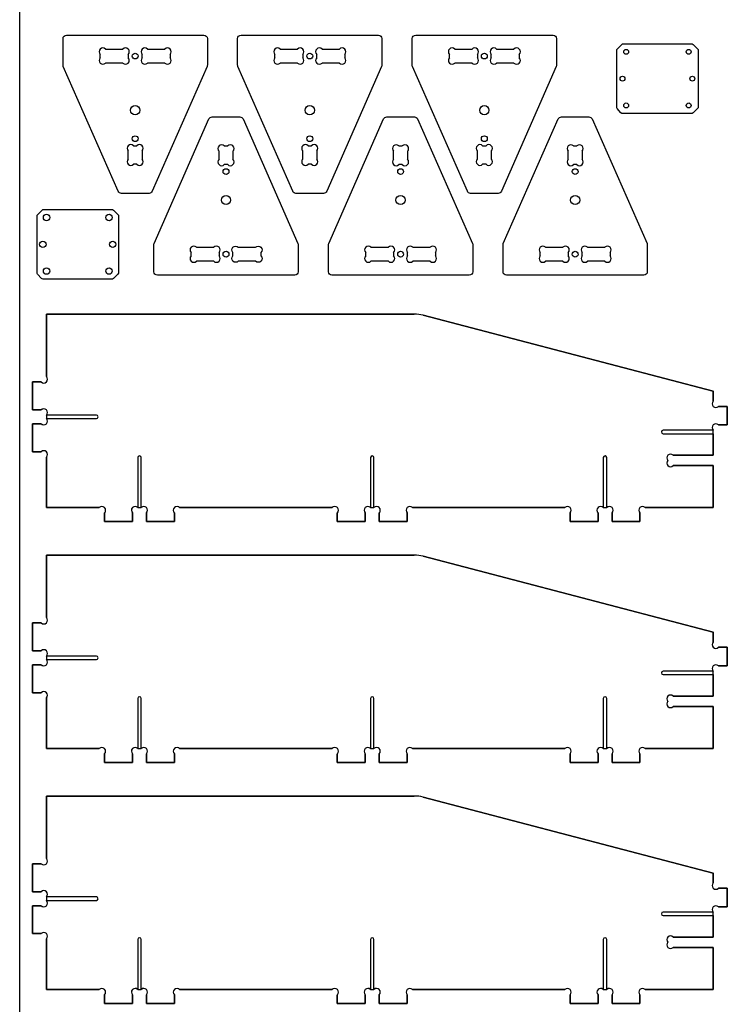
# Model space of a CAD drawing. Header units: millimetres. Extents: x 0 to 1220, y 0 to 2440.
# Tile 2 of 4: x 0 to 612, y 633 to 1479. Entities that reach past the tile are written whole.
import ezdxf

# ---------------------------------------------------------------- set-up
doc = ezdxf.new("R2010")
doc.units = ezdxf.units.MM
doc.layers.get('0').update_dxf_attribs({"linetype": 'CONTINUOUS'})

msp = doc.modelspace()

# ---------------------------------------------------------------- linework, layer by layer
for p, q in [((69.23, 1446.62), (69.23, 1449.57)), ((73.76, 1454.1), (88.71, 1454.1)), ((93.23, 1449.57), (93.23, 1446.62)), ((105.23, 1446.62), (105.23, 1449.57)), ((109.76, 1454.1), (124.71, 1454.1)), ((129.23, 1449.57), (129.23, 1446.62)), ((219.23, 1446.62), (219.23, 1449.57)), ((223.76, 1454.1), (238.71, 1454.1)), ((243.23, 1449.57), (243.23, 1446.62)), ((255.23, 1446.62), (255.23, 1449.57)), ((259.76, 1454.1), (274.71, 1454.1)), ((279.23, 1449.57), (279.23, 1446.62)), ((369.23, 1446.62), (369.23, 1449.57)), ((373.76, 1454.1), (388.71, 1454.1)), ((393.23, 1449.57), (393.23, 1446.62)), ((405.23, 1446.62), (405.23, 1449.57)), ((409.76, 1454.1), (424.71, 1454.1)), ((429.23, 1449.57), (429.23, 1446.62)), ((88.71, 1442.1), (73.76, 1442.1)), ((124.71, 1442.1), (109.76, 1442.1)), ((238.71, 1442.1), (223.76, 1442.1)), ((274.71, 1442.1), (259.76, 1442.1)), ((388.71, 1442.1), (373.76, 1442.1)), ((424.71, 1442.1), (409.76, 1442.1)), ((97.76, 1371.1), (100.71, 1371.1)), ((175.8, 1370.85), (178.75, 1370.85)), ((247.76, 1371.1), (250.71, 1371.1)), ((325.8, 1370.85), (328.75, 1370.85)), ((397.76, 1371.1), (400.71, 1371.1)), ((475.8, 1370.85), (478.75, 1370.85)), ((93.23, 1359.62), (93.23, 1366.57)), ((105.23, 1366.57), (105.23, 1359.62)), ((171.27, 1359.37), (171.27, 1366.32)), ((183.27, 1366.32), (183.27, 1359.37)), ((243.23, 1359.62), (243.23, 1366.57)), ((255.23, 1366.57), (255.23, 1359.62)), ((321.27, 1359.37), (321.27, 1366.32)), ((333.27, 1366.32), (333.27, 1359.37)), ((393.23, 1359.62), (393.23, 1366.57)), ((405.23, 1366.57), (405.23, 1359.62)), ((471.27, 1359.37), (471.27, 1366.32)), ((483.27, 1366.32), (483.27, 1359.37)), ((100.71, 1355.1), (97.76, 1355.1)), ((178.75, 1354.85), (175.8, 1354.85)), ((250.71, 1355.1), (247.76, 1355.1)), ((328.75, 1354.85), (325.8, 1354.85)), ((400.71, 1355.1), (397.76, 1355.1)), ((478.75, 1354.85), (475.8, 1354.85)), ((147.27, 1276.37), (147.27, 1279.32)), ((151.8, 1283.85), (166.75, 1283.85)), ((171.27, 1279.32), (171.27, 1276.37)), ((297.27, 1276.37), (297.27, 1279.32)), ((301.8, 1283.85), (316.75, 1283.85)), ((321.27, 1279.32), (321.27, 1276.37)), ((333.27, 1276.37), (333.27, 1279.32)), ((337.8, 1283.85), (352.75, 1283.85)), ((357.27, 1279.32), (357.27, 1276.37)), ((447.27, 1276.37), (447.27, 1279.32)), ((451.8, 1283.85), (466.75, 1283.85)), ((471.27, 1279.32), (471.27, 1276.37)), ((483.27, 1276.37), (483.27, 1279.32)), ((487.8, 1283.85), (502.75, 1283.85)), ((507.27, 1279.32), (507.27, 1276.37)), ((166.75, 1271.85), (151.8, 1271.85)), ((316.75, 1271.85), (301.8, 1271.85)), ((352.75, 1271.85), (337.8, 1271.85)), ((466.75, 1271.85), (451.8, 1271.85)), ((502.75, 1271.85), (487.8, 1271.85)), ((339.06, 1226.36), (22.92, 1226.36)), ((22.92, 1226.36), (22.92, 1172.65)), ((22.92, 1172.65), (22.92, 1226.36)), ((22.92, 1226.36), (339.06, 1226.36)), ((595.92, 1160.13), (346.66, 1225.38)), ((346.66, 1225.38), (595.92, 1160.13)), ((18.39, 1168.13), (10.92, 1168.13)), ((10.92, 1168.13), (10.92, 1144.13)), ((10.92, 1144.13), (10.92, 1168.13)), ((10.92, 1168.13), (18.39, 1168.13)), ((595.92, 1151.65), (595.92, 1160.13)), ((595.92, 1160.13), (595.92, 1151.65)), ((10.92, 1144.13), (18.39, 1144.13)), ((18.39, 1144.13), (10.92, 1144.13)), ((607.92, 1147.13), (600.45, 1147.13)), ((600.45, 1147.13), (607.92, 1147.13)), ((607.92, 1131.13), (607.92, 1147.13)), ((607.92, 1147.13), (607.92, 1131.13)), ((22.92, 1139.6), (22.92, 1136.65)), ((65.92, 1139.63), (22.95, 1139.63)), ((22.95, 1136.63), (65.92, 1136.63)), ((18.39, 1132.13), (10.92, 1132.13)), ((10.92, 1132.13), (10.92, 1108.13)), ((10.92, 1108.13), (10.92, 1132.13)), ((10.92, 1132.13), (18.39, 1132.13)), ((595.9, 1126.63), (552.92, 1126.63)), ((595.92, 1105.2), (595.92, 1126.6)), ((600.45, 1131.13), (607.92, 1131.13)), ((607.92, 1131.13), (600.45, 1131.13)), ((552.92, 1123.63), (595.92, 1123.63)), ((595.92, 1123.63), (595.92, 1105.2)), ((10.92, 1108.13), (18.39, 1108.13)), ((18.39, 1108.13), (10.92, 1108.13)), ((22.92, 1103.6), (22.92, 1060.13)), ((22.92, 1060.13), (22.92, 1103.6)), ((101.42, 1103.13), (101.42, 1060.15)), ((104.42, 1060.15), (104.42, 1103.13)), ((301.42, 1103.13), (301.42, 1060.15)), ((304.42, 1060.15), (304.42, 1103.13)), ((501.42, 1103.13), (501.42, 1060.15)), ((504.42, 1060.15), (504.42, 1103.13)), ((561.45, 1105.2), (595.92, 1105.2)), ((595.92, 1105.2), (561.45, 1105.2)), ((595.92, 1096.2), (561.45, 1096.2)), ((561.45, 1096.2), (595.92, 1096.2)), ((595.92, 1060.13), (595.92, 1096.2)), ((595.92, 1096.2), (595.92, 1060.13)), ((22.92, 1060.13), (68.39, 1060.13)), ((68.39, 1060.13), (22.92, 1060.13)), ((101.45, 1060.13), (104.39, 1060.13)), ((137.45, 1060.13), (268.39, 1060.13)), ((268.39, 1060.13), (137.45, 1060.13)), ((301.45, 1060.13), (304.39, 1060.13)), ((337.45, 1060.13), (468.39, 1060.13)), ((468.39, 1060.13), (337.45, 1060.13)), ((501.45, 1060.13), (504.39, 1060.13)), ((537.45, 1060.13), (595.92, 1060.13)), ((595.92, 1060.13), (537.45, 1060.13)), ((72.92, 1055.6), (72.92, 1048.13)), ((72.92, 1048.13), (72.92, 1055.6)), ((96.92, 1048.13), (96.92, 1055.6)), ((96.92, 1055.6), (96.92, 1048.13)), ((108.92, 1055.6), (108.92, 1048.13)), ((108.92, 1048.13), (108.92, 1055.6)), ((132.92, 1048.13), (132.92, 1055.6)), ((132.92, 1055.6), (132.92, 1048.13)), ((272.92, 1055.6), (272.92, 1048.13)), ((272.92, 1048.13), (272.92, 1055.6)), ((296.92, 1048.13), (296.92, 1055.6)), ((296.92, 1055.6), (296.92, 1048.13)), ((308.92, 1055.6), (308.92, 1048.13)), ((308.92, 1048.13), (308.92, 1055.6)), ((332.92, 1048.13), (332.92, 1055.6)), ((332.92, 1055.6), (332.92, 1048.13)), ((472.92, 1055.6), (472.92, 1048.13)), ((472.92, 1048.13), (472.92, 1055.6)), ((496.92, 1048.13), (496.92, 1055.6)), ((496.92, 1055.6), (496.92, 1048.13)), ((508.92, 1055.6), (508.92, 1048.13)), ((508.92, 1048.13), (508.92, 1055.6)), ((532.92, 1048.13), (532.92, 1055.6)), ((532.92, 1055.6), (532.92, 1048.13)), ((72.92, 1048.13), (96.92, 1048.13)), ((96.92, 1048.13), (72.92, 1048.13)), ((108.92, 1048.13), (132.92, 1048.13)), ((132.92, 1048.13), (108.92, 1048.13)), ((272.92, 1048.13), (296.92, 1048.13)), ((296.92, 1048.13), (272.92, 1048.13)), ((308.92, 1048.13), (332.92, 1048.13)), ((332.92, 1048.13), (308.92, 1048.13)), ((472.92, 1048.13), (496.92, 1048.13)), ((496.92, 1048.13), (472.92, 1048.13)), ((508.92, 1048.13), (532.92, 1048.13)), ((532.92, 1048.13), (508.92, 1048.13)), ((339.06, 1019.36), (22.92, 1019.36)), ((22.92, 1019.36), (22.92, 965.65)), ((22.92, 965.65), (22.92, 1019.36)), ((22.92, 1019.36), (339.06, 1019.36)), ((595.92, 953.13), (346.66, 1018.38)), ((346.66, 1018.38), (595.92, 953.13)), ((18.39, 961.13), (10.92, 961.13)), ((10.92, 961.13), (10.92, 937.13)), ((10.92, 937.13), (10.92, 961.13)), ((10.92, 961.13), (18.39, 961.13)), ((595.92, 944.65), (595.92, 953.13)), ((595.92, 953.13), (595.92, 944.65)), ((607.92, 940.13), (600.45, 940.13)), ((600.45, 940.13), (607.92, 940.13)), ((607.92, 924.13), (607.92, 940.13)), ((607.92, 940.13), (607.92, 924.13)), ((10.92, 937.13), (18.39, 937.13)), ((18.39, 937.13), (10.92, 937.13)), ((22.92, 932.6), (22.92, 929.65)), ((65.92, 932.63), (22.95, 932.63)), ((18.39, 925.13), (10.92, 925.13)), ((10.92, 925.13), (10.92, 901.13)), ((10.92, 901.13), (10.92, 925.13)), ((10.92, 925.13), (18.39, 925.13)), ((22.95, 929.63), (65.92, 929.63)), ((600.45, 924.13), (607.92, 924.13)), ((607.92, 924.13), (600.45, 924.13)), ((595.9, 919.63), (552.92, 919.63)), ((552.92, 916.63), (595.92, 916.63)), ((595.92, 898.2), (595.92, 919.6)), ((595.92, 916.63), (595.92, 898.2)), ((10.92, 901.13), (18.39, 901.13)), ((18.39, 901.13), (10.92, 901.13)), ((561.45, 898.2), (595.92, 898.2)), ((595.92, 898.2), (561.45, 898.2)), ((22.92, 896.6), (22.92, 853.13)), ((22.92, 853.13), (22.92, 896.6)), ((101.42, 896.13), (101.42, 853.15)), ((104.42, 853.15), (104.42, 896.13)), ((301.42, 896.13), (301.42, 853.15)), ((304.42, 853.15), (304.42, 896.13)), ((501.42, 896.13), (501.42, 853.15)), ((504.42, 853.15), (504.42, 896.13)), ((595.92, 889.2), (561.45, 889.2)), ((561.45, 889.2), (595.92, 889.2)), ((595.92, 853.13), (595.92, 889.2)), ((595.92, 889.2), (595.92, 853.13)), ((22.92, 853.13), (68.39, 853.13)), ((68.39, 853.13), (22.92, 853.13)), ((72.92, 848.6), (72.92, 841.13)), ((72.92, 841.13), (72.92, 848.6)), ((96.92, 841.13), (96.92, 848.6)), ((96.92, 848.6), (96.92, 841.13)), ((101.45, 853.13), (104.39, 853.13)), ((108.92, 848.6), (108.92, 841.13)), ((108.92, 841.13), (108.92, 848.6)), ((132.92, 841.13), (132.92, 848.6)), ((132.92, 848.6), (132.92, 841.13)), ((137.45, 853.13), (268.39, 853.13)), ((268.39, 853.13), (137.45, 853.13)), ((272.92, 848.6), (272.92, 841.13)), ((272.92, 841.13), (272.92, 848.6)), ((296.92, 841.13), (296.92, 848.6)), ((296.92, 848.6), (296.92, 841.13)), ((301.45, 853.13), (304.39, 853.13)), ((308.92, 848.6), (308.92, 841.13)), ((308.92, 841.13), (308.92, 848.6)), ((332.92, 841.13), (332.92, 848.6)), ((332.92, 848.6), (332.92, 841.13)), ((337.45, 853.13), (468.39, 853.13)), ((468.39, 853.13), (337.45, 853.13)), ((472.92, 848.6), (472.92, 841.13)), ((472.92, 841.13), (472.92, 848.6)), ((496.92, 841.13), (496.92, 848.6)), ((496.92, 848.6), (496.92, 841.13)), ((501.45, 853.13), (504.39, 853.13)), ((508.92, 848.6), (508.92, 841.13)), ((508.92, 841.13), (508.92, 848.6)), ((532.92, 841.13), (532.92, 848.6)), ((532.92, 848.6), (532.92, 841.13)), ((537.45, 853.13), (595.92, 853.13)), ((595.92, 853.13), (537.45, 853.13)), ((72.92, 841.13), (96.92, 841.13)), ((96.92, 841.13), (72.92, 841.13)), ((108.92, 841.13), (132.92, 841.13)), ((132.92, 841.13), (108.92, 841.13)), ((272.92, 841.13), (296.92, 841.13)), ((296.92, 841.13), (272.92, 841.13)), ((308.92, 841.13), (332.92, 841.13)), ((332.92, 841.13), (308.92, 841.13)), ((472.92, 841.13), (496.92, 841.13)), ((496.92, 841.13), (472.92, 841.13)), ((508.92, 841.13), (532.92, 841.13)), ((532.92, 841.13), (508.92, 841.13)), ((339.06, 812.36), (22.92, 812.36)), ((22.92, 812.36), (22.92, 758.65)), ((22.92, 758.65), (22.92, 812.36)), ((22.92, 812.36), (339.06, 812.36)), ((595.92, 746.13), (346.66, 811.38)), ((346.66, 811.38), (595.92, 746.13)), ((18.39, 754.13), (10.92, 754.13)), ((10.92, 754.13), (10.92, 730.13)), ((10.92, 730.13), (10.92, 754.13)), ((10.92, 754.13), (18.39, 754.13)), ((595.92, 737.65), (595.92, 746.13)), ((595.92, 746.13), (595.92, 737.65)), ((10.92, 730.13), (18.39, 730.13)), ((18.39, 730.13), (10.92, 730.13)), ((607.92, 733.13), (600.45, 733.13)), ((600.45, 733.13), (607.92, 733.13)), ((607.92, 717.13), (607.92, 733.13)), ((607.92, 733.13), (607.92, 717.13)), ((22.92, 725.6), (22.92, 722.65)), ((65.92, 725.63), (22.95, 725.63)), ((22.95, 722.63), (65.92, 722.63)), ((18.39, 718.13), (10.92, 718.13)), ((10.92, 718.13), (10.92, 694.13)), ((10.92, 694.13), (10.92, 718.13)), ((10.92, 718.13), (18.39, 718.13)), ((595.9, 712.63), (552.92, 712.63)), ((595.92, 691.2), (595.92, 712.6)), ((600.45, 717.13), (607.92, 717.13)), ((607.92, 717.13), (600.45, 717.13)), ((552.92, 709.63), (595.92, 709.63)), ((595.92, 709.63), (595.92, 691.2)), ((10.92, 694.13), (18.39, 694.13)), ((18.39, 694.13), (10.92, 694.13)), ((22.92, 689.6), (22.92, 646.13)), ((22.92, 646.13), (22.92, 689.6)), ((101.42, 689.13), (101.42, 646.15)), ((104.42, 646.15), (104.42, 689.13)), ((301.42, 689.13), (301.42, 646.15)), ((304.42, 646.15), (304.42, 689.13)), ((501.42, 689.13), (501.42, 646.15)), ((504.42, 646.15), (504.42, 689.13)), ((561.45, 691.2), (595.92, 691.2)), ((595.92, 691.2), (561.45, 691.2)), ((595.92, 682.2), (561.45, 682.2)), ((561.45, 682.2), (595.92, 682.2)), ((595.92, 646.13), (595.92, 682.2)), ((595.92, 682.2), (595.92, 646.13)), ((22.92, 646.13), (68.39, 646.13)), ((68.39, 646.13), (22.92, 646.13)), ((101.45, 646.13), (104.39, 646.13)), ((137.45, 646.13), (268.39, 646.13)), ((268.39, 646.13), (137.45, 646.13)), ((301.45, 646.13), (304.39, 646.13)), ((337.45, 646.13), (468.39, 646.13)), ((468.39, 646.13), (337.45, 646.13)), ((501.45, 646.13), (504.39, 646.13)), ((537.45, 646.13), (595.92, 646.13)), ((595.92, 646.13), (537.45, 646.13)), ((72.92, 641.6), (72.92, 634.13)), ((72.92, 634.13), (72.92, 641.6)), ((96.92, 634.13), (96.92, 641.6)), ((96.92, 641.6), (96.92, 634.13)), ((108.92, 641.6), (108.92, 634.13)), ((108.92, 634.13), (108.92, 641.6)), ((132.92, 634.13), (132.92, 641.6)), ((132.92, 641.6), (132.92, 634.13)), ((272.92, 641.6), (272.92, 634.13)), ((272.92, 634.13), (272.92, 641.6)), ((296.92, 634.13), (296.92, 641.6)), ((296.92, 641.6), (296.92, 634.13)), ((308.92, 641.6), (308.92, 634.13)), ((308.92, 634.13), (308.92, 641.6)), ((332.92, 634.13), (332.92, 641.6)), ((332.92, 641.6), (332.92, 634.13)), ((472.92, 641.6), (472.92, 634.13)), ((472.92, 634.13), (472.92, 641.6)), ((496.92, 634.13), (496.92, 641.6)), ((496.92, 641.6), (496.92, 634.13)), ((508.92, 641.6), (508.92, 634.13)), ((508.92, 634.13), (508.92, 641.6)), ((532.92, 634.13), (532.92, 641.6)), ((532.92, 641.6), (532.92, 634.13)), ((72.92, 634.13), (96.92, 634.13)), ((96.92, 634.13), (72.92, 634.13)), ((108.92, 634.13), (132.92, 634.13)), ((132.92, 634.13), (108.92, 634.13)), ((272.92, 634.13), (296.92, 634.13)), ((296.92, 634.13), (272.92, 634.13)), ((308.92, 634.13), (332.92, 634.13)), ((332.92, 634.13), (308.92, 634.13)), ((472.92, 634.13), (496.92, 634.13)), ((496.92, 634.13), (472.92, 634.13)), ((508.92, 634.13), (532.92, 634.13)), ((532.92, 634.13), (508.92, 634.13))]:
    msp.add_line(p, q)
msp.add_lwpolyline([(0, 0), (0, 2440), (1220, 2440), (1220, 0)], close=True)
for points in [[(37.23, 1463.1, -0.414214), (40.23, 1466.1), (158.23, 1466.1, -0.414214), (161.23, 1463.1), (161.23, 1440.21, -0.103999), (160.98, 1439), (113.85, 1331.89, -0.297403), (111.11, 1330.1), (87.36, 1330.1, -0.297403), (84.62, 1331.89), (37.49, 1439, -0.103999), (37.23, 1440.21)], [(187.23, 1463.1, -0.414214), (190.23, 1466.1), (308.23, 1466.1, -0.414214), (311.23, 1463.1), (311.23, 1440.21, -0.103999), (310.98, 1439), (263.85, 1331.89, -0.297403), (261.11, 1330.1), (237.36, 1330.1, -0.297403), (234.62, 1331.89), (187.49, 1439, -0.103999), (187.23, 1440.21)], [(337.23, 1463.1, -0.414214), (340.23, 1466.1), (458.23, 1466.1, -0.414214), (461.23, 1463.1), (461.23, 1440.21, -0.103999), (460.98, 1439), (413.85, 1331.89, -0.297403), (411.11, 1330.1), (387.36, 1330.1, -0.297403), (384.62, 1331.89), (337.49, 1439, -0.103999), (337.23, 1440.21)], [(582.97, 1404.52, -0.198912), (582.38, 1403.1), (578.55, 1399.28, -0.198912), (577.14, 1398.69), (518.17, 1398.69, -0.218944), (516.65, 1399.39), (513.45, 1403.13, -0.179033), (512.97, 1404.43), (512.97, 1452.86, -0.198912), (513.55, 1454.28), (517.38, 1458.1, -0.198912), (518.79, 1458.69), (577.14, 1458.69, -0.198912), (578.55, 1458.1), (582.38, 1454.28, -0.198912), (582.97, 1452.86)], [(239.27, 1262.85, -0.414214), (236.27, 1259.85), (118.27, 1259.85, -0.414214), (115.27, 1262.85), (115.27, 1285.74, -0.103999), (115.53, 1286.95), (162.65, 1394.06, -0.297403), (165.4, 1395.85), (189.14, 1395.85, -0.297403), (191.89, 1394.06), (239.02, 1286.95, -0.103999), (239.27, 1285.74)], [(389.27, 1262.85, -0.414214), (386.27, 1259.85), (268.27, 1259.85, -0.414214), (265.27, 1262.85), (265.27, 1285.74, -0.103999), (265.53, 1286.95), (312.65, 1394.06, -0.297403), (315.4, 1395.85), (339.14, 1395.85, -0.297403), (341.89, 1394.06), (389.02, 1286.95, -0.103999), (389.27, 1285.74)], [(539.27, 1262.85, -0.414214), (536.27, 1259.85), (418.27, 1259.85, -0.414214), (415.27, 1262.85), (415.27, 1285.74, -0.103999), (415.53, 1286.95), (462.65, 1394.06, -0.297403), (465.4, 1395.85), (489.14, 1395.85, -0.297403), (491.89, 1394.06), (539.02, 1286.95, -0.103999), (539.27, 1285.74)], [(84.91, 1310.55), (84.91, 1262.21, -0.198912), (84.33, 1260.8), (80.5, 1256.97, -0.198912), (79.08, 1256.38), (20.12, 1256.38, -0.218944), (18.6, 1257.08), (15.39, 1260.82, -0.179033), (14.91, 1262.12), (14.91, 1310.55, -0.198912), (15.5, 1311.97), (19.33, 1315.8, -0.198912), (20.74, 1316.38), (79.08, 1316.38, -0.198912), (80.5, 1315.8), (84.33, 1311.97, -0.198912)], [(187.8, 1271.85, -1), (183.27, 1276.37), (183.27, 1279.32, -1), (187.8, 1283.85), (202.75, 1283.85, -1), (207.27, 1279.32), (207.27, 1276.37, -1), (202.75, 1271.85)]]:
    msp.add_lwpolyline(points, format="xyb", close=True)
for centre, radius in [((99.23, 1448.1), 2.5), ((249.23, 1448.1), 2.5), ((399.23, 1448.1), 2.5), ((521.13, 1451.69), 2.1), ((574.8, 1451.69), 2.1), ((517.97, 1428.69), 2.1), ((577.97, 1428.69), 2.1), ((99.23, 1401.52), 4), ((249.23, 1401.52), 4), ((399.23, 1401.52), 4), ((521.13, 1405.69), 2.1), ((574.8, 1405.69), 2.1), ((99.23, 1377.1), 2.5), ((249.23, 1377.1), 2.5), ((399.23, 1377.1), 2.5), ((177.27, 1348.85), 2.5), ((327.27, 1348.85), 2.5), ((477.27, 1348.85), 2.5), ((177.27, 1324.43), 4), ((327.27, 1324.43), 4), ((477.27, 1324.43), 4), ((23.08, 1309.38), 2.75), ((76.75, 1309.38), 2.75), ((19.91, 1286.38), 2.75), ((79.91, 1286.38), 2.75), ((177.27, 1277.85), 2.5), ((327.27, 1277.85), 2.5), ((477.27, 1277.85), 2.5), ((23.08, 1263.38), 2.75), ((76.75, 1263.38), 2.75)]:
    msp.add_circle(centre, radius)
for centre, radius, start, end in [((71.5, 1451.84), 3.2, 45, 225), ((90.97, 1451.84), 3.2, -45, 135), ((107.5, 1451.84), 3.2, 45, 225), ((126.97, 1451.84), 3.2, -45, 135), ((221.5, 1451.84), 3.2, 45, 225), ((240.97, 1451.84), 3.2, -45, 135), ((257.5, 1451.84), 3.2, 45, 225), ((276.97, 1451.84), 3.2, -45, 135), ((371.5, 1451.84), 3.2, 45, 225), ((390.97, 1451.84), 3.2, -45, 135), ((407.5, 1451.84), 3.2, 45, 225), ((426.97, 1451.84), 3.2, -45, 135), ((71.5, 1444.36), 3.2, 135, 315), ((90.97, 1444.36), 3.2, -135, 45), ((107.5, 1444.36), 3.2, 135, 315), ((126.97, 1444.36), 3.2, -135, 45), ((221.5, 1444.36), 3.2, 135, 315), ((240.97, 1444.36), 3.2, -135, 45), ((257.5, 1444.36), 3.2, 135, 315), ((276.97, 1444.36), 3.2, -135, 45), ((371.5, 1444.36), 3.2, 135, 315), ((390.97, 1444.36), 3.2, -135, 45), ((407.5, 1444.36), 3.2, 135, 315), ((426.97, 1444.36), 3.2, -135, 45), ((95.5, 1368.84), 3.2, 45, 225), ((102.97, 1368.84), 3.2, -45, 135), ((173.54, 1368.59), 3.2, 45, 225), ((181.01, 1368.59), 3.2, -45, 135), ((245.5, 1368.84), 3.2, 45, 225), ((252.97, 1368.84), 3.2, -45, 135), ((323.54, 1368.59), 3.2, 45, 225), ((331.01, 1368.59), 3.2, -45, 135), ((395.5, 1368.84), 3.2, 45, 225), ((402.97, 1368.84), 3.2, -45, 135), ((473.54, 1368.59), 3.2, 45, 225), ((481.01, 1368.59), 3.2, -45, 135), ((95.5, 1357.36), 3.2, 135, 315), ((102.97, 1357.36), 3.2, -135, 45), ((173.54, 1357.11), 3.2, 135, 315), ((181.01, 1357.11), 3.2, -135, 45), ((245.5, 1357.36), 3.2, 135, 315), ((252.97, 1357.36), 3.2, -135, 45), ((323.54, 1357.11), 3.2, 135, 315), ((331.01, 1357.11), 3.2, -135, 45), ((395.5, 1357.36), 3.2, 135, 315), ((402.97, 1357.36), 3.2, -135, 45), ((473.54, 1357.11), 3.2, 135, 315), ((481.01, 1357.11), 3.2, -135, 45), ((149.54, 1281.59), 3.2, 45, 225), ((169.01, 1281.59), 3.2, -45, 135), ((299.54, 1281.59), 3.2, 45, 225), ((319.01, 1281.59), 3.2, -45, 135), ((335.54, 1281.59), 3.2, 45, 225), ((355.01, 1281.59), 3.2, -45, 135), ((449.54, 1281.59), 3.2, 45, 225), ((469.01, 1281.59), 3.2, -45, 135), ((485.54, 1281.59), 3.2, 45, 225), ((505.01, 1281.59), 3.2, -45, 135), ((149.54, 1274.11), 3.2, 135, 315), ((169.01, 1274.11), 3.2, -135, 45), ((299.54, 1274.11), 3.2, 135, 315), ((319.01, 1274.11), 3.2, -135, 45), ((335.54, 1274.11), 3.2, 135, 315), ((355.01, 1274.11), 3.2, -135, 45), ((449.54, 1274.11), 3.2, 135, 315), ((469.01, 1274.11), 3.2, -135, 45), ((485.54, 1274.11), 3.2, 135, 315), ((505.01, 1274.11), 3.2, -135, 45), ((339.06, 1196.36), 30, 75.33029, 90), ((339.06, 1196.36), 30, 75.33029, 90), ((20.66, 1170.39), 3.2, -135, 45), ((20.66, 1170.39), 3.2, -135, 45), ((598.18, 1149.39), 3.2, 135, 315), ((598.18, 1149.39), 3.2, 135, 315), ((20.66, 1141.86), 3.2, -45, 135), ((20.66, 1141.86), 3.2, -44.3583, 135), ((20.66, 1134.39), 3.2, -135, 45), ((20.66, 1134.39), 3.2, -135, 44.3583), ((65.92, 1138.13), 1.5, -90, 90), ((552.92, 1125.13), 1.5, 90, 270), ((598.18, 1128.86), 3.2, 45, 225), ((598.18, 1128.86), 3.2, 45, 224.3583), ((20.66, 1105.86), 3.2, -45, 135), ((20.66, 1105.86), 3.2, -45, 135), ((102.92, 1103.13), 1.5, 0, 180), ((302.92, 1103.13), 1.5, 0, 180), ((502.92, 1103.13), 1.5, 0, 180), ((559.18, 1102.94), 3.2, 45, 224.3583), ((559.18, 1102.94), 3.2, 45, 224.3583), ((559.18, 1098.47), 3.2, 135.6417, 315), ((559.18, 1098.47), 3.2, 135.6417, 315), ((70.66, 1057.86), 3.2, -45, 135), ((70.66, 1057.86), 3.2, -45, 135), ((99.18, 1057.86), 3.2, 45, 225), ((99.18, 1057.86), 3.2, 45.6417, 225), ((106.66, 1057.86), 3.2, -45, 135), ((106.66, 1057.86), 3.2, -45, 134.3583), ((135.18, 1057.86), 3.2, 45, 225), ((135.18, 1057.86), 3.2, 45, 225), ((270.66, 1057.86), 3.2, -45, 135), ((270.66, 1057.86), 3.2, -45, 135), ((299.18, 1057.86), 3.2, 45, 225), ((299.18, 1057.86), 3.2, 45.6417, 225), ((306.66, 1057.86), 3.2, -45, 135), ((306.66, 1057.86), 3.2, -45, 134.3583), ((335.18, 1057.86), 3.2, 45, 225), ((335.18, 1057.86), 3.2, 45, 225), ((470.66, 1057.86), 3.2, -45, 135), ((470.66, 1057.86), 3.2, -45, 135), ((499.18, 1057.86), 3.2, 45, 225), ((499.18, 1057.86), 3.2, 45.6417, 225), ((506.66, 1057.86), 3.2, -45, 135), ((506.66, 1057.86), 3.2, -45, 134.3583), ((535.18, 1057.86), 3.2, 45, 225), ((535.18, 1057.86), 3.2, 45, 225), ((339.06, 989.36), 30, 75.33029, 90), ((339.06, 989.36), 30, 75.33029, 90), ((20.66, 963.39), 3.2, -135, 45), ((20.66, 963.39), 3.2, -135, 45), ((598.18, 942.39), 3.2, 135, 315), ((598.18, 942.39), 3.2, 135, 315), ((20.66, 934.86), 3.2, -45, 135), ((20.66, 934.86), 3.2, -44.3583, 135), ((65.92, 931.13), 1.5, -90, 90), ((20.66, 927.39), 3.2, -135, 45), ((20.66, 927.39), 3.2, -135, 44.3583), ((598.18, 921.86), 3.2, 45, 225), ((598.18, 921.86), 3.2, 45, 224.3583), ((552.92, 918.13), 1.5, 90, 270), ((20.66, 898.86), 3.2, -45, 135), ((20.66, 898.86), 3.2, -45, 135), ((102.92, 896.13), 1.5, 0, 180), ((302.92, 896.13), 1.5, 0, 180), ((502.92, 896.13), 1.5, 0, 180), ((559.18, 895.94), 3.2, 45, 224.3583), ((559.18, 895.94), 3.2, 45, 224.3583), ((559.18, 891.47), 3.2, 135.6417, 315), ((559.18, 891.47), 3.2, 135.6417, 315), ((70.66, 850.86), 3.2, -45, 135), ((70.66, 850.86), 3.2, -45, 135), ((99.18, 850.86), 3.2, 45, 225), ((99.18, 850.86), 3.2, 45.6417, 225), ((106.66, 850.86), 3.2, -45, 135), ((106.66, 850.86), 3.2, -45, 134.3583), ((135.18, 850.86), 3.2, 45, 225), ((135.18, 850.86), 3.2, 45, 225), ((270.66, 850.86), 3.2, -45, 135), ((270.66, 850.86), 3.2, -45, 135), ((299.18, 850.86), 3.2, 45, 225), ((299.18, 850.86), 3.2, 45.6417, 225), ((306.66, 850.86), 3.2, -45, 135), ((306.66, 850.86), 3.2, -45, 134.3583), ((335.18, 850.86), 3.2, 45, 225), ((335.18, 850.86), 3.2, 45, 225), ((470.66, 850.86), 3.2, -45, 135), ((470.66, 850.86), 3.2, -45, 135), ((499.18, 850.86), 3.2, 45, 225), ((499.18, 850.86), 3.2, 45.6417, 225), ((506.66, 850.86), 3.2, -45, 135), ((506.66, 850.86), 3.2, -45, 134.3583), ((535.18, 850.86), 3.2, 45, 225), ((535.18, 850.86), 3.2, 45, 225), ((339.06, 782.36), 30, 75.33029, 90), ((339.06, 782.36), 30, 75.33029, 90), ((20.66, 756.39), 3.2, -135, 45), ((20.66, 756.39), 3.2, -135, 45), ((598.18, 735.39), 3.2, 135, 315), ((598.18, 735.39), 3.2, 135, 315), ((20.66, 727.86), 3.2, -45, 135), ((20.66, 727.86), 3.2, -44.3583, 135), ((20.66, 720.39), 3.2, -135, 45), ((20.66, 720.39), 3.2, -135, 44.3583), ((65.92, 724.13), 1.5, -90, 90), ((552.92, 711.13), 1.5, 90, 270), ((598.18, 714.86), 3.2, 45, 225), ((598.18, 714.86), 3.2, 45, 224.3583), ((20.66, 691.86), 3.2, -45, 135), ((20.66, 691.86), 3.2, -45, 135), ((102.92, 689.13), 1.5, 0, 180), ((302.92, 689.13), 1.5, 0, 180), ((502.92, 689.13), 1.5, 0, 180), ((559.18, 688.94), 3.2, 45, 224.3583), ((559.18, 688.94), 3.2, 45, 224.3583), ((559.18, 684.47), 3.2, 135.6417, 315), ((559.18, 684.47), 3.2, 135.6417, 315), ((70.66, 643.86), 3.2, -45, 135), ((70.66, 643.86), 3.2, -45, 135), ((99.18, 643.86), 3.2, 45, 225), ((99.18, 643.86), 3.2, 45.6417, 225), ((106.66, 643.86), 3.2, -45, 135), ((106.66, 643.86), 3.2, -45, 134.3583), ((135.18, 643.86), 3.2, 45, 225), ((135.18, 643.86), 3.2, 45, 225), ((270.66, 643.86), 3.2, -45, 135), ((270.66, 643.86), 3.2, -45, 135), ((299.18, 643.86), 3.2, 45, 225), ((299.18, 643.86), 3.2, 45.6417, 225), ((306.66, 643.86), 3.2, -45, 135), ((306.66, 643.86), 3.2, -45, 134.3583), ((335.18, 643.86), 3.2, 45, 225), ((335.18, 643.86), 3.2, 45, 225), ((470.66, 643.86), 3.2, -45, 135), ((470.66, 643.86), 3.2, -45, 135), ((499.18, 643.86), 3.2, 45, 225), ((499.18, 643.86), 3.2, 45.6417, 225), ((506.66, 643.86), 3.2, -45, 135), ((506.66, 643.86), 3.2, -45, 134.3583), ((535.18, 643.86), 3.2, 45, 225), ((535.18, 643.86), 3.2, 45, 225)]:
    msp.add_arc(centre, radius, start, end)

doc.saveas('drawing.dxf')
